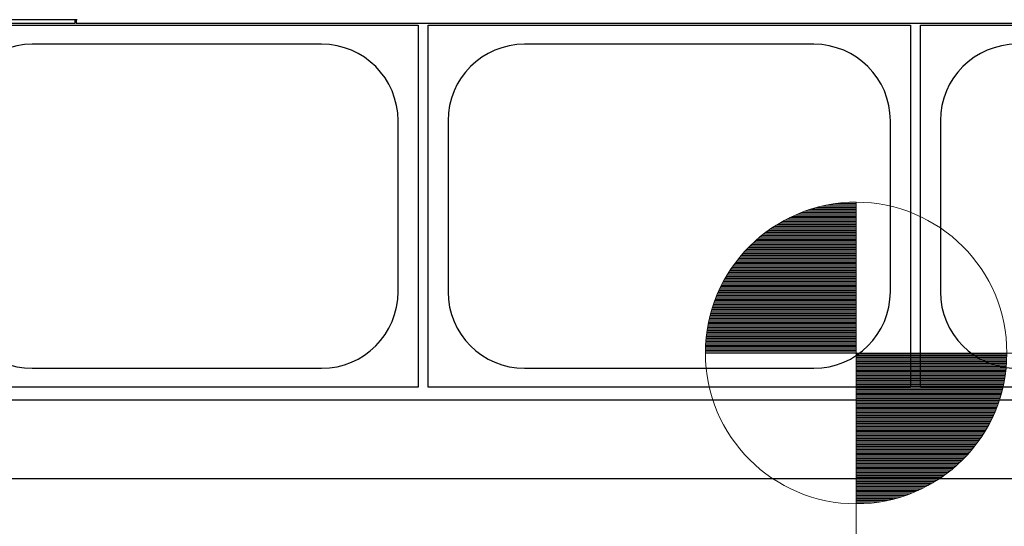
# Model space of a CAD drawing. Header units: inches. Extents: x 0 to 17820, y -10 to 12600.
# Tile 38 of 125: x 2684 to 3664, y 9108 to 9612. Entities that reach past the tile are written whole.
import ezdxf

# ---------------------------------------------------------------- set-up
doc = ezdxf.new("R2010")
doc.units = ezdxf.units.IN
doc.layers.add('1', color=7, linetype='Continuous', true_color=0xffffff)
doc.layers.add('254', color=7, linetype='Continuous', true_color=0xffffff)
doc.styles.add('latin_extended', font='simplex.shx')
doc.dimstyles.get("Standard").update_dxf_attribs({"dimtxt": 0.18, "dimasz": 0.18, "dimexe": 0.18, "dimexo": 0.0625, "dimgap": 0.09, "dimtad": 0, "dimtih": 1, "dimtoh": 1, "dimdec": 4, "dimzin": 0, "dimdsep": 46, "dimtxsty": 'Standard', "dimcen": 0.09, "dimadec": 0, "dimazin": 0, "dimtfac": 1, "dimtdec": 4, "dimtofl": 0, "dimtmove": 0, "dimatfit": 3, "dimfxl": 1, "dimtolj": 1, "dimtzin": 0, "dimarcsym": 0})

# ---------------------------------------------------------------- blocks, each defined once
blk = doc.blocks.new('HATCH1')
at = {"color": 3, "lineweight": 13}
for p, q in [((116.261, 314.267), (117.204, 314.267)), ((116.518, 314.31), (117.204, 314.31)), ((116.979, 314.352), (117.204, 314.352)), ((115.179, 313.929), (117.204, 313.929)), ((115.278, 313.971), (117.204, 313.971)), ((115.383, 314.013), (117.204, 314.013)), ((115.495, 314.056), (117.204, 314.056)), ((115.616, 314.098), (117.204, 314.098)), ((115.748, 314.14), (117.204, 314.14)), ((115.895, 314.183), (117.204, 314.183)), ((116.063, 314.225), (117.204, 314.225)), ((114.612, 313.632), (117.204, 313.632)), ((114.683, 313.675), (117.204, 313.675)), ((114.757, 313.717), (117.204, 313.717)), ((114.834, 313.759), (117.204, 313.759)), ((114.914, 313.802), (117.204, 313.802)), ((114.998, 313.844), (117.204, 313.844)), ((115.086, 313.886), (117.204, 313.886)), ((114.122, 313.294), (117.204, 313.294)), ((114.177, 313.336), (117.204, 313.336)), ((114.233, 313.378), (117.204, 313.378)), ((114.291, 313.421), (117.204, 313.421)), ((114.351, 313.463), (117.204, 313.463)), ((114.413, 313.505), (117.204, 313.505)), ((114.477, 313.548), (117.204, 313.548)), ((114.543, 313.59), (117.204, 313.59)), ((113.732, 312.955), (117.204, 312.955)), ((113.777, 312.997), (117.204, 312.997)), ((113.822, 313.04), (117.204, 313.04)), ((113.869, 313.082), (117.204, 313.082)), ((113.917, 313.124), (117.204, 313.124)), ((113.966, 313.167), (117.204, 313.167)), ((114.017, 313.209), (117.204, 313.209)), ((114.068, 313.251), (117.204, 313.251)), ((113.45, 312.659), (117.204, 312.659)), ((113.487, 312.701), (117.204, 312.701)), ((113.526, 312.743), (117.204, 312.743)), ((113.565, 312.786), (117.204, 312.786)), ((113.605, 312.828), (117.204, 312.828)), ((113.647, 312.87), (117.204, 312.87)), ((113.689, 312.913), (117.204, 312.913)), ((113.177, 312.32), (117.204, 312.32)), ((113.208, 312.362), (117.204, 312.362)), ((113.241, 312.405), (117.204, 312.405)), ((113.274, 312.447), (117.204, 312.447)), ((113.307, 312.489), (117.204, 312.489)), ((113.342, 312.532), (117.204, 312.532)), ((113.377, 312.574), (117.204, 312.574)), ((113.413, 312.616), (117.204, 312.616)), ((112.949, 311.981), (117.204, 311.981)), ((112.975, 312.024), (117.204, 312.024)), ((113.002, 312.066), (117.204, 312.066)), ((113.029, 312.108), (117.204, 312.108)), ((113.058, 312.151), (117.204, 312.151)), ((113.087, 312.193), (117.204, 312.193)), ((113.116, 312.235), (117.204, 312.235)), ((113.146, 312.278), (117.204, 312.278)), ((112.757, 311.643), (117.204, 311.643)), ((112.779, 311.685), (117.204, 311.685)), ((112.802, 311.727), (117.204, 311.727)), ((112.825, 311.77), (117.204, 311.77)), ((112.849, 311.812), (117.204, 311.812)), ((112.873, 311.854), (117.204, 311.854)), ((112.897, 311.897), (117.204, 311.897)), ((112.923, 311.939), (117.204, 311.939)), ((112.617, 311.347), (117.204, 311.347)), ((112.636, 311.389), (117.204, 311.389)), ((112.655, 311.431), (117.204, 311.431)), ((112.674, 311.473), (117.204, 311.473)), ((112.694, 311.516), (117.204, 311.516)), ((112.715, 311.558), (117.204, 311.558)), ((112.736, 311.6), (117.204, 311.6)), ((112.485, 311.008), (117.204, 311.008)), ((112.5, 311.05), (117.204, 311.05)), ((112.515, 311.093), (117.204, 311.093)), ((112.531, 311.135), (117.204, 311.135)), ((112.547, 311.177), (117.204, 311.177)), ((112.564, 311.22), (117.204, 311.22)), ((112.581, 311.262), (117.204, 311.262)), ((112.599, 311.304), (117.204, 311.304)), ((112.38, 310.669), (117.204, 310.669)), ((112.391, 310.712), (117.204, 310.712)), ((112.403, 310.754), (117.204, 310.754)), ((112.416, 310.796), (117.204, 310.796)), ((112.429, 310.839), (117.204, 310.839)), ((112.442, 310.881), (117.204, 310.881)), ((112.456, 310.923), (117.204, 310.923)), ((112.47, 310.966), (117.204, 310.966)), ((112.309, 310.373), (117.204, 310.373)), ((112.318, 310.415), (117.204, 310.415)), ((112.327, 310.458), (117.204, 310.458)), ((112.337, 310.5), (117.204, 310.5)), ((112.347, 310.542), (117.204, 310.542)), ((112.357, 310.585), (117.204, 310.585)), ((112.368, 310.627), (117.204, 310.627)), ((112.25, 310.034), (117.204, 310.034)), ((112.256, 310.077), (117.204, 310.077)), ((112.263, 310.119), (117.204, 310.119)), ((112.269, 310.161), (117.204, 310.161)), ((112.277, 310.204), (117.204, 310.204)), ((112.284, 310.246), (117.204, 310.246)), ((112.292, 310.288), (117.204, 310.288)), ((112.3, 310.331), (117.204, 310.331)), ((112.216, 309.696), (117.204, 309.696)), ((112.219, 309.738), (117.204, 309.738)), ((112.222, 309.78), (117.204, 309.78)), ((112.226, 309.823), (117.204, 309.823)), ((112.23, 309.865), (117.204, 309.865)), ((112.235, 309.907), (117.204, 309.907)), ((112.24, 309.95), (117.204, 309.95)), ((112.245, 309.992), (117.204, 309.992)), ((112.204, 309.357), (117.204, 309.357)), ((112.205, 309.442), (117.204, 309.442)), ((112.205, 309.399), (117.204, 309.399)), ((112.206, 309.484), (117.204, 309.484)), ((112.207, 309.526), (117.204, 309.526)), ((112.209, 309.569), (117.204, 309.569)), ((112.211, 309.611), (117.204, 309.611)), ((112.213, 309.653), (117.204, 309.653))]:
    blk.add_line(p, q, dxfattribs=at)
blk = doc.blocks.new('HATCH3')
at = {"color": 3, "lineweight": 13}
for p, q in [((117.204, 309.332), (122.204, 309.332)), ((117.204, 309.29), (122.204, 309.29)), ((117.204, 309.248), (122.203, 309.248)), ((117.204, 309.205), (122.202, 309.205)), ((117.204, 309.163), (122.201, 309.163)), ((117.204, 309.121), (122.199, 309.121)), ((117.204, 309.078), (122.197, 309.078)), ((117.204, 309.036), (122.194, 309.036)), ((117.204, 308.994), (122.191, 308.994)), ((117.204, 308.951), (122.188, 308.951)), ((117.204, 308.909), (122.184, 308.909)), ((117.204, 308.867), (122.18, 308.867)), ((117.204, 308.824), (122.176, 308.824)), ((117.204, 308.782), (122.171, 308.782)), ((117.204, 308.74), (122.166, 308.74)), ((117.204, 308.697), (122.161, 308.697)), ((117.204, 308.655), (122.155, 308.655)), ((117.204, 308.613), (122.149, 308.613)), ((117.204, 308.57), (122.142, 308.57)), ((117.204, 308.528), (122.135, 308.528)), ((117.204, 308.486), (122.128, 308.486)), ((117.204, 308.443), (122.12, 308.443)), ((117.204, 308.401), (122.112, 308.401)), ((117.204, 308.359), (122.104, 308.359)), ((117.204, 308.316), (122.095, 308.316)), ((117.204, 308.274), (122.086, 308.274)), ((117.204, 308.232), (122.076, 308.232)), ((117.204, 308.189), (122.066, 308.189)), ((117.204, 308.147), (122.056, 308.147)), ((117.204, 308.105), (122.045, 308.105)), ((117.204, 308.062), (122.034, 308.062)), ((117.204, 308.02), (122.022, 308.02)), ((117.204, 307.978), (122.01, 307.978)), ((117.204, 307.935), (121.998, 307.935)), ((117.204, 307.893), (121.985, 307.893)), ((117.204, 307.851), (121.972, 307.851)), ((117.204, 307.808), (121.959, 307.808)), ((117.204, 307.766), (121.945, 307.766)), ((117.204, 307.724), (121.93, 307.724)), ((117.204, 307.681), (121.915, 307.681)), ((117.204, 307.639), (121.9, 307.639)), ((117.204, 307.597), (121.884, 307.597)), ((117.204, 307.554), (121.868, 307.554)), ((117.204, 307.512), (121.852, 307.512)), ((117.204, 307.47), (121.835, 307.47)), ((117.204, 307.427), (121.817, 307.427)), ((117.204, 307.385), (121.799, 307.385)), ((117.204, 307.343), (121.781, 307.343)), ((117.204, 307.3), (121.762, 307.3)), ((117.204, 307.258), (121.743, 307.258)), ((117.204, 307.216), (121.723, 307.216)), ((117.204, 307.173), (121.702, 307.173)), ((117.204, 307.131), (121.682, 307.131)), ((117.204, 307.089), (121.66, 307.089)), ((117.204, 307.047), (121.638, 307.047)), ((117.204, 307.004), (121.616, 307.004)), ((117.204, 306.962), (121.593, 306.962)), ((117.204, 306.92), (121.57, 306.92)), ((117.204, 306.877), (121.546, 306.877)), ((117.204, 306.835), (121.522, 306.835)), ((117.204, 306.793), (121.497, 306.793)), ((117.204, 306.75), (121.471, 306.75)), ((117.204, 306.708), (121.445, 306.708)), ((117.204, 306.666), (121.418, 306.666)), ((117.204, 306.623), (121.391, 306.623)), ((117.204, 306.581), (121.363, 306.581)), ((117.204, 306.539), (121.334, 306.539)), ((117.204, 306.496), (121.305, 306.496)), ((117.204, 306.454), (121.275, 306.454)), ((117.204, 306.412), (121.245, 306.412)), ((117.204, 306.369), (121.213, 306.369)), ((117.204, 306.327), (121.182, 306.327)), ((117.204, 306.285), (121.149, 306.285)), ((117.204, 306.242), (121.116, 306.242)), ((117.204, 306.2), (121.082, 306.2)), ((117.204, 306.158), (121.047, 306.158)), ((117.204, 306.115), (121.011, 306.115)), ((117.204, 306.073), (120.975, 306.073)), ((117.204, 306.031), (120.937, 306.031)), ((117.204, 305.988), (120.899, 305.988)), ((117.204, 305.946), (120.86, 305.946)), ((117.204, 305.904), (120.82, 305.904)), ((117.204, 305.861), (120.779, 305.861)), ((117.204, 305.819), (120.737, 305.819)), ((117.204, 305.777), (120.694, 305.777)), ((117.204, 305.734), (120.65, 305.734)), ((117.204, 305.692), (120.605, 305.692)), ((117.204, 305.65), (120.559, 305.65)), ((117.204, 305.607), (120.512, 305.607)), ((117.204, 305.565), (120.463, 305.565)), ((117.204, 305.523), (120.413, 305.523)), ((117.204, 305.48), (120.362, 305.48)), ((117.204, 305.438), (120.309, 305.438)), ((117.204, 305.396), (120.255, 305.396)), ((117.204, 305.353), (120.199, 305.353)), ((117.204, 305.311), (120.142, 305.311)), ((117.204, 305.269), (120.083, 305.269)), ((117.204, 305.226), (120.022, 305.226)), ((117.204, 305.184), (119.959, 305.184)), ((117.204, 305.142), (119.893, 305.142)), ((117.204, 305.099), (119.826, 305.099)), ((117.204, 305.057), (119.756, 305.057)), ((117.204, 305.015), (119.683, 305.015)), ((117.204, 304.972), (119.607, 304.972)), ((117.204, 304.93), (119.529, 304.93)), ((117.204, 304.888), (119.446, 304.888)), ((117.204, 304.845), (119.36, 304.845)), ((117.204, 304.803), (119.269, 304.803)), ((117.204, 304.761), (119.173, 304.761)), ((117.204, 304.718), (119.071, 304.718)), ((117.204, 304.676), (118.962, 304.676)), ((117.204, 304.634), (118.845, 304.634)), ((117.204, 304.591), (118.717, 304.591)), ((117.204, 304.549), (118.577, 304.549)), ((117.204, 304.507), (118.419, 304.507)), ((117.204, 304.464), (118.235, 304.464)), ((117.204, 304.422), (118.008, 304.422)), ((117.204, 304.38), (117.68, 304.38))]:
    blk.add_line(p, q, dxfattribs=at)
blk = doc.blocks.new('_U0')
at = {"layer": '254', "color": 3, "linetype": 'Continuous', "lineweight": 13, "transparency": 16777216}
for p, q in [((3912.93, 9280.7), (3912.93, 11785.66)), ((3546.09, 9280.7), (3942.93, 9280.7)), ((3912.93, 9175.7), (3912.93, 8778.65)), ((5283.09, 8673.65), (3882.93, 8673.65))]:
    blk.add_line(p, q, dxfattribs=at)
at = {"layer": '254', "color": 3, "transparency": 16777216}
for points in [[(3930.43, 9175.7), (3895.43, 9175.7), (3912.93, 9280.7)], [(3895.43, 8778.65), (3930.43, 8778.65), (3912.93, 8673.65)]]:
    blk.add_solid(points, dxfattribs=at)
at = {"layer": 'Defpoints', "color": 0, "transparency": 16777216}
for p in [(3516.09, 9280.7), (3912.93, 8673.65), (5313.09, 8673.65)]:
    blk.add_point(p, dxfattribs=at)
at = {"layer": '254', "color": 2, "lineweight": 13, "transparency": 16777216, "insert": (3755.43, 11463.16), "char_height": 105, "attachment_point": 1, "rotation": 90, "style": 'latin_extended'}
blk.add_mtext('\\A1;607', dxfattribs=at)
blk = doc.blocks.new('_U8')
at = {"layer": '254', "color": 3, "linetype": 'Continuous', "lineweight": 13, "transparency": 16777216}
for p, q in [((6468.59, 10266.59), (6468.59, 6922.66)), ((761.09, 8418.65), (761.09, 6922.66)), ((866.09, 6952.66), (6363.59, 6952.66))]:
    blk.add_line(p, q, dxfattribs=at)
at = {"layer": '254', "color": 3, "transparency": 16777216}
for points in [[(866.09, 6970.16), (866.09, 6935.16), (761.09, 6952.66)], [(6363.59, 6935.16), (6363.59, 6970.16), (6468.59, 6952.66)]]:
    blk.add_solid(points, dxfattribs=at)
at = {"layer": 'Defpoints', "color": 0, "transparency": 16777216}
for p in [(6468.59, 10296.59), (761.09, 8448.65), (6468.59, 6952.66)]:
    blk.add_point(p, dxfattribs=at)
at = {"layer": '254', "color": 2, "lineweight": 13, "transparency": 16777216, "insert": (3429.84, 7110.16), "char_height": 105, "attachment_point": 1, "style": 'latin_extended'}
blk.add_mtext('\\A1;5707', dxfattribs=at)
blk = doc.blocks.new('_U9')
at = {"layer": '254', "color": 3, "linetype": 'Continuous', "lineweight": 13, "transparency": 16777216}
for p, q in [((3516.09, 9250.7), (3516.09, 7168.55)), ((1464.89, 8643.65), (1464.89, 7168.55)), ((3411.09, 7198.55), (1569.89, 7198.55))]:
    blk.add_line(p, q, dxfattribs=at)
at = {"layer": '254', "color": 3, "transparency": 16777216}
for points in [[(1569.89, 7216.05), (1569.89, 7181.05), (1464.89, 7198.55)], [(3411.09, 7181.05), (3411.09, 7216.05), (3516.09, 7198.55)]]:
    blk.add_solid(points, dxfattribs=at)
at = {"layer": 'Defpoints', "color": 0, "transparency": 16777216}
for p in [(3516.09, 9280.7), (1464.89, 8673.65), (1464.89, 7198.55)]:
    blk.add_point(p, dxfattribs=at)
at = {"layer": '254', "color": 2, "lineweight": 13, "transparency": 16777216, "insert": (2327.99, 7356.05), "char_height": 105, "attachment_point": 1, "style": 'latin_extended'}
blk.add_mtext('\\A1;2051', dxfattribs=at)

msp = doc.modelspace()

# ---------------------------------------------------------------- linework, layer by layer
at = {"layer": '1', "color": 2, "linetype": 'Continuous', "lineweight": 25}
for p, q in [((1488.84, 9608.568), (2738.84, 9608.568)), ((2740.84, 9612.154), (2115.84, 9612.154)), ((2600.09, 9606.649), (3080.09, 9606.649)), ((2738.84, 9608.568), (2738.84, 9612.154)), ((2738.84, 9611.568), (2739.84, 9611.568)), ((2739.84, 9612.154), (2739.84, 9608.568)), ((2739.84, 9608.568), (3989.84, 9608.568)), ((3080.09, 9606.649), (3080.09, 9246.649)), ((3090.09, 9606.649), (3570.09, 9606.649)), ((3090.09, 9246.649), (3090.09, 9606.649)), ((3570.09, 9606.649), (3570.09, 9246.649)), ((3580.09, 9606.649), (4060.09, 9606.649)), ((3580.09, 9246.649), (3580.09, 9606.649)), ((2984.09, 9587.749), (2696.09, 9587.749)), ((3474.09, 9587.749), (3186.09, 9587.749)), ((3060.19, 9341.649), (3060.19, 9511.649)), ((3109.99, 9511.649), (3109.99, 9341.649)), ((3550.19, 9341.649), (3550.19, 9511.649)), ((3599.99, 9511.649), (3599.99, 9341.649)), ((2696.09, 9265.549), (2984.09, 9265.549)), ((3186.09, 9265.549), (3474.09, 9265.549)), ((3080.09, 9246.649), (2600.09, 9246.649)), ((3570.09, 9246.649), (3090.09, 9246.649)), ((4060.09, 9246.649), (3580.09, 9246.649)), ((4645.09, 9233.649), (1592.638, 9233.649)), ((4645.09, 9155.707), (1704.633, 9155.707))]:
    msp.add_line(p, q, dxfattribs=at)
for centre, start, end in [((2696.09, 9511.649), 90, 180), ((2984.09, 9511.649), 0, 90), ((3186.09, 9511.649), 90, 180), ((3474.09, 9511.649), 0, 90), ((3676.09, 9511.649), 90, 180), ((2696.09, 9341.649), 180, 270), ((2984.09, 9341.649), 270, 0), ((3186.09, 9341.649), 180, 270), ((3474.09, 9341.649), 270, 0), ((3676.09, 9341.649), 180, 270)]:
    msp.add_arc(centre, 76.1, start, end, dxfattribs=at)
at = {"layer": '254', "color": 3, "linetype": 'Continuous', "lineweight": 13}
for p, q in [((3516.13, 9130.71), (3516.13, 9430.71)), ((3366.13, 9280.71), (3666.13, 9280.71))]:
    msp.add_line(p, q, dxfattribs=at)
msp.add_circle((3516.13, 9280.71), 150, dxfattribs=at)

# ---------------------------------------------------------------- block references
at = {"layer": '254', "color": 3, "linetype": 'Continuous', "lineweight": 13, "xscale": 30, "yscale": 30, "zscale": 30}
for name in ['HATCH1', 'HATCH3']:
    msp.add_blockref(name, (0, 0), dxfattribs=at)

# ---------------------------------------------------------------- dimensions: what is measured, and where the dimension line sits
at = {"layer": '254', "color": 2, "linetype": 'Continuous', "lineweight": 13}
dim = msp.add_linear_dim(base=(3912.933, 8673.649), p1=(3516.09, 9280.695), p2=(5313.09, 8673.649), angle=90, dimstyle='Standard', override={"dimscale": 30, "dimtxt": 3.5, "dimasz": 3.5, "dimexe": 1, "dimexo": 1, "dimgap": 1.75, "dimtad": 1, "dimtih": 0, "dimtoh": 0, "dimdec": 0, "dimlfac": 1, "dimzin": 8, "dimdsep": 46, "dimlunit": 2, "dimtxsty": 'latin_extended', "dimsah": 1, "dimse1": 0, "dimse2": 0, "dimsd1": 0, "dimsd2": 0, "dimclrd": 3, "dimclre": 3, "dimclrt": 2, "dimtol": 0, "dimtm": -0.1, "dimtfac": 0.714286, "dimtdec": 3, "dimtofl": 1, "dimtmove": 0, "dimtzin": 8, "dimlwd": 13, "dimlwe": 13}, dxfattribs=at)
dim.commit()
dim.dimension.update_dxf_attribs({"geometry": '_U0', "text_midpoint": (3912.933, 11598.164), "dimtype": 160})
for base, p1, p2, picture, middle in [((6468.58969, 6952.66241), (761.0897, 8448.64919), (6468.58969, 10296.58971), '_U8', (3614.83969, 6952.66241)), ((1464.885, 7198.547), (3516.09, 9280.695), (1464.885, 8673.649), '_U9', (2490.488, 7198.547))]:
    dim = msp.add_linear_dim(base=base, p1=p1, p2=p2, dimstyle='Standard', override={"dimscale": 30, "dimtxt": 3.5, "dimasz": 3.5, "dimexe": 1, "dimexo": 1, "dimgap": 1.75, "dimtad": 1, "dimtih": 1, "dimtoh": 0, "dimdec": 0, "dimlfac": 1, "dimzin": 8, "dimdsep": 46, "dimlunit": 2, "dimtxsty": 'latin_extended', "dimsah": 1, "dimse1": 0, "dimse2": 0, "dimsd1": 0, "dimsd2": 0, "dimclrd": 3, "dimclre": 3, "dimclrt": 2, "dimtol": 0, "dimtm": -0.1, "dimtfac": 0.714286, "dimtdec": 3, "dimtofl": 1, "dimtmove": 0, "dimtzin": 8, "dimlwd": 13, "dimlwe": 13}, dxfattribs=at)
    dim.commit()
    dim.dimension.update_dxf_attribs({"geometry": picture, "text_midpoint": middle, "dimtype": 160})

doc.saveas('drawing.dxf')
